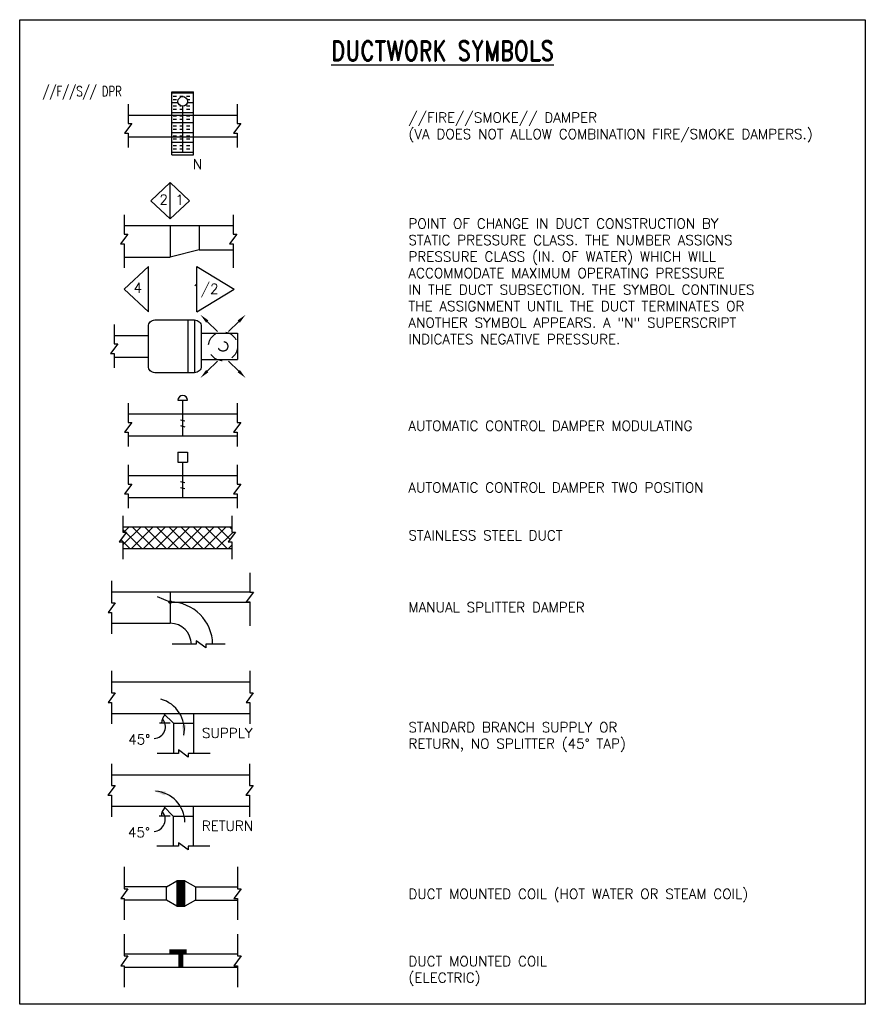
# Model space of a CAD drawing. Header units: inches. Extents: x -0.23 to 7.77, y -9.09 to 0.22.
import ezdxf

# ---------------------------------------------------------------- set-up
doc = ezdxf.new("R2010")
doc.units = ezdxf.units.IN
doc.header["$MEASUREMENT"] = 0
doc.linetypes.add('HIDDEN2', pattern=[0.1875, 0.125, -0.0625])
for name, color, linetype in [('M-DETL-HEVY', 5, 'Continuous'), ('M-DETL-MEDM', 4, 'Continuous'), ('M-DETL-PATT', 8, 'Continuous'), ('M-DETL-TEXT', 2, 'Continuous'), ('M-DETL-THIN', 2, 'Continuous'), ('M-DETL-XTHN', 8, 'Continuous')]:
    doc.layers.add(name, color=color, linetype=linetype)
doc.styles.add('ROMAND', font='romand.shx', dxfattribs={"width": 0.8})
doc.styles.add('Romans', font='romans.shx', dxfattribs={"width": 0.75})

# ---------------------------------------------------------------- blocks, each defined once
blk = doc.blocks.new('mcoil')
blk.add_lwpolyline([(-4.625, 8), (14.625, 8), (14.625, 14), (-4.625, 14), (-4.625, 8)])
blk = doc.blocks.new('mrhc')
for points in [[(-4.625, 14), (0, 22), (10, 22), (14.625, 14)], [(14.625, 8), (10, 0), (0, 0), (-4.625, 8)]]:
    blk.add_lwpolyline(points)
blk = doc.blocks.new('mcdot')
for points in [[(-2.34375, 0), (2.34375, 0)], [(-2.0625, 0.84375), (2.0625, 0.84375)], [(-2.0625, 0.5625), (2.0625, 0.5625)], [(-2.0625, 0.28125), (2.0625, 0.28125)], [(-1.6875, 1.40625), (1.6875, 1.40625)], [(-1.6875, 1.125), (1.6875, 1.125)], [(-1.40625, 1.6875), (1.40625, 1.6875)], [(-0.84375, 2.0625), (0.84375, 2.0625)], [(-2.0625, -0.28125), (2.0625, -0.28125)], [(-2.0625, -0.5625), (2.0625, -0.5625)], [(-2.0625, -0.84375), (2.0625, -0.84375)], [(-1.6875, -1.125), (1.6875, -1.125)], [(-1.6875, -1.40625), (1.6875, -1.40625)], [(-1.40625, -1.6875), (1.40625, -1.6875)], [(-0.84375, -2.0625), (0.84375, -2.0625)]]:
    blk.add_lwpolyline(points)
blk.add_circle((0, 0), 2.34375)

msp = doc.modelspace()

# ---------------------------------------------------------------- hatches: boundary and pattern name
at = {"layer": 'M-DETL-PATT'}
h = msp.add_hatch(dxfattribs=at)
h.set_pattern_fill('ANSI37', color=256, scale=0.65, style=0)
h.set_pattern_definition([(45, (-1.016146, -10.30332), (-0.0574524, 0.0574524), []), (135, (-1.016146, -10.30332), (-0.0574524, -0.0574524), [])])
h.paths.add_polyline_path([(1.7805, -4.78), (1.7805, -4.7155), (1.7461, -4.7155), (1.8149, -4.6238), (1.7805, -4.6238), (1.7805, -4.5737), (0.7493, -4.5737), (0.7493, -4.6238), (0.7836, -4.6238), (0.7149, -4.7155), (0.7493, -4.7155), (0.7493, -4.78)])
at = {"layer": 'M-DETL-XTHN'}
h = msp.add_hatch(dxfattribs=at)
h.set_pattern_fill('INSUL', color=256, scale=0.25, style=0)
h.set_pattern_definition([(0, (-0.58746, 0), (0, 0.09375), []), (0, (-0.58746, 0.03125), (0, 0.09375), [0.03125, -0.03125]), (0, (-0.58746, 0.0625), (0, 0.09375), [0.03125, -0.03125])])
h.paths.add_polyline_path([(1.4183, -0.6801), (1.3152, -0.6801), (1.3152, -0.8863), (1.4183, -0.8863)])
h.paths.add_polyline_path([(1.3152, -0.6801), (1.2121, -0.6801), (1.2121, -0.8863), (1.3152, -0.8863)])
h.paths.add_polyline_path([(1.3152, -0.5968, -0.414214), (1.2694, -0.5509), (1.2121, -0.5364), (1.2121, -0.6801), (1.3152, -0.6801)], flags=17)
h.paths.add_polyline_path([(1.4183, -0.4608), (1.2121, -0.4608), (1.2121, -0.5364), (1.2694, -0.5509, -1), (1.3611, -0.5509, -0.414214), (1.3152, -0.5968), (1.3152, -0.6801), (1.4183, -0.6801)])
h.paths.add_polyline_path([(1.2121, -0.8863), (1.2121, -1.0546), (1.4183, -1.0546), (1.4183, -0.8863)])

# ---------------------------------------------------------------- linework, layer by layer
at = {"layer": 'M-DETL-HEVY'}
for p, q in [((1.2121, -1.0546), (1.2121, -0.4608)), ((1.2121, -0.4608), (1.4183, -0.4608)), ((1.4183, -1.0546), (1.4183, -0.4608)), ((0.7996, -0.6801), (1.8308, -0.6801)), ((0.7996, -0.8863), (1.8308, -0.8863)), ((1.2121, -1.0546), (1.4183, -1.0546)), ((0.7605, -1.7253), (1.7917, -1.7253)), ((1.4709, -1.9544), (1.1959, -2.0232)), ((1.4709, -1.9544), (1.7917, -1.9544)), ((0.7605, -2.0232), (1.1959, -2.0232)), ((1.3647, -2.6172), (1.3647, -3.1172)), ((1.4272, -2.6172), (1.4272, -3.1172)), ((0.6662, -2.764), (0.9897, -2.764)), ((1.4897, -2.7411), (1.8334, -2.7411)), ((1.8334, -2.7411), (1.8334, -2.9932)), ((0.6662, -2.9703), (0.9897, -2.9703)), ((1.4897, -2.9932), (1.8334, -2.9932)), ((0.7996, -3.5068), (1.8308, -3.5068)), ((0.7996, -3.7131), (1.8308, -3.7131)), ((0.7996, -4.0904), (1.8308, -4.0904)), ((0.7996, -4.2967), (1.8308, -4.2967)), ((0.7493, -4.5737), (1.7805, -4.5737)), ((0.7493, -4.78), (1.7805, -4.78)), ((0.6426, -5.1888), (1.9503, -5.1888)), ((1.1959, -5.2859), (1.0754, -5.2371)), ((1.1959, -5.2859), (1.9503, -5.2859)), ((0.6426, -5.4868), (1.1959, -5.4868)), ((0.6426, -6.0405), (1.9484, -6.0405)), ((0.6426, -6.3384), (1.9484, -6.3384)), ((1.2279, -6.4321), (1.1341, -6.3384)), ((1.4154, -6.3384), (1.4154, -6.7177)), ((1.2279, -6.4321), (1.2279, -6.7177)), ((0.6406, -6.9187), (1.9465, -6.9187)), ((0.6406, -7.2166), (1.9465, -7.2166)), ((1.226, -7.3103), (1.1322, -7.2166)), ((1.4135, -7.2166), (1.4135, -7.5959)), ((1.226, -7.3103), (1.226, -7.5959)), ((1.1605, -7.9799), (0.7623, -7.9799)), ((1.4355, -7.9799), (1.8336, -7.9799)), ((1.1605, -8.1049), (0.7623, -8.1049)), ((1.4355, -8.1049), (1.8336, -8.1049)), ((1.8336, -8.6167), (0.7623, -8.6167)), ((1.8336, -8.7417), (0.7623, -8.7417))]:
    msp.add_line(p, q, dxfattribs=at)
msp.add_lwpolyline([(1.4272, -3.1172), (1.0522, -3.1172, -0.414214), (0.9897, -3.0547), (0.9897, -2.6797, -0.414214), (1.0522, -2.6172), (1.4272, -2.6172, -0.414214), (1.4897, -2.6797), (1.4897, -3.0547, -0.414214)], format="xyb", close=True, dxfattribs=at)
for radius, start in [(0.4018, 0.29281), (0.2009, 0.58564)]:
    msp.add_arc((1.1959, -5.6876), radius, start, 90, dxfattribs=at)
at = {"layer": 'M-DETL-MEDM'}
for p, q in [((1.2694, -3.3777), (1.3611, -3.3777)), ((1.2694, -3.8696), (1.3611, -3.8696)), ((1.2694, -3.8696), (1.2694, -3.9613)), ((1.3611, -3.8696), (1.3611, -3.9613)), ((1.3611, -3.8696), (1.3611, -3.9613)), ((1.2694, -3.9613), (1.3611, -3.9613))]:
    msp.add_line(p, q, dxfattribs=at)
for points, const_width in [([(1.298, -8.1627), (1.298, -7.9221)], 0.0781), ([(1.33, -8.6167), (1.33, -8.5925), (1.188, -8.5925)], 0.0469), ([(1.298, -8.7417), (1.298, -8.6167)], 0.0469)]:
    msp.add_lwpolyline(points, dxfattribs=dict(at, const_width=const_width))
msp.add_circle((1.3152, -0.5509), 0.0458, dxfattribs=at)
msp.add_arc((1.3152, -3.3777), 0.0458, 0, 180, dxfattribs=at)
at = {"layer": 'M-DETL-TEXT'}
for p, q in [((0.7996, -0.577), (0.7996, -0.7603)), ((1.8308, -0.577), (1.8308, -0.7603)), ((0.834, -0.7603), (0.7652, -0.852)), ((0.7996, -0.7603), (0.834, -0.7603)), ((1.8652, -0.7603), (1.7965, -0.852)), ((1.8308, -0.7603), (1.8652, -0.7603)), ((0.7652, -0.852), (0.7996, -0.852)), ((0.7996, -0.852), (0.7996, -0.9867)), ((1.7965, -0.852), (1.8308, -0.852)), ((1.8308, -0.852), (1.8308, -0.9867)), ((0.7996, -3.4037), (0.7996, -3.587)), ((1.8308, -3.4037), (1.8308, -3.587)), ((0.834, -3.587), (0.7652, -3.6787)), ((0.7996, -3.587), (0.834, -3.587)), ((1.8652, -3.587), (1.7965, -3.6787)), ((1.8308, -3.587), (1.8652, -3.587)), ((0.7652, -3.6787), (0.7996, -3.6787)), ((0.7996, -3.6787), (0.7996, -3.8135)), ((1.7965, -3.6787), (1.8308, -3.6787)), ((1.8308, -3.6787), (1.8308, -3.8135)), ((0.7996, -3.9873), (0.7996, -4.1706)), ((1.8308, -3.9873), (1.8308, -4.1706)), ((0.834, -4.1706), (0.7652, -4.2623)), ((0.7996, -4.1706), (0.834, -4.1706)), ((1.8652, -4.1706), (1.7965, -4.2623)), ((1.8308, -4.1706), (1.8652, -4.1706)), ((0.7652, -4.2623), (0.7996, -4.2623)), ((0.7996, -4.2623), (0.7996, -4.3971)), ((1.7965, -4.2623), (1.8308, -4.2623)), ((1.8308, -4.2623), (1.8308, -4.3971)), ((1.1966, -6.4321), (1.0953, -6.4321)), ((1.1947, -7.3103), (1.0934, -7.3103))]:
    msp.add_line(p, q, dxfattribs=at)
msp.add_lwpolyline([(1.2694, -0.5509, 0, 0.0313, 0), (1.1883, -0.5303, 0, 0, 0), (0.8953, -0.455, 0, 0, 0), (0.8093, -0.455, 0, 0, 0)], format="xyseb", dxfattribs=at)
for centre, radius, start, end in [((1.0283, -6.4958), 0.3019, 350.60817, 75.02383), ((1.0382, -6.4634), 0.1133, 273.54569, 41.16259), ((1.2279, -6.4321), 0.113, 135, 180), ((1.0337, -7.3745), 0.3019, 1.11171, 85.52737), ((1.226, -7.3103), 0.113, 135, 180), ((1.0363, -7.3417), 0.1133, 273.54569, 41.16259)]:
    msp.add_arc(centre, radius, start, end, dxfattribs=at)
for points in [[(1.346, -6.4514), (1.3069, -6.4512), (1.326, -6.5685)], [(1.1529, -7.0767), (1.1437, -7.1147), (1.0344, -7.068)]]:
    msp.add_solid(points, dxfattribs=at)
at = {"layer": 'M-DETL-THIN'}
for p, q in [((1.3152, -1.0238), (1.3152, -0.5968)), ((1.1959, -1.319), (1.0126, -1.4909)), ((1.1959, -1.6628), (1.1959, -1.319)), ((1.1959, -1.6628), (1.1959, -1.319)), ((1.1959, -1.319), (1.3792, -1.4909)), ((1.1959, -1.6628), (1.0126, -1.4909)), ((1.1959, -1.6628), (1.3792, -1.4909)), ((0.7605, -1.6221), (0.7605, -1.8055)), ((1.7917, -1.6221), (1.7917, -1.8055)), ((1.1959, -1.7253), (1.1959, -2.0232)), ((1.4709, -1.7253), (1.4709, -1.9544)), ((0.7949, -1.8055), (0.7261, -1.8971)), ((0.7605, -1.8055), (0.7949, -1.8055)), ((1.8261, -1.8055), (1.7574, -1.8971)), ((1.7917, -1.8055), (1.8261, -1.8055)), ((0.7261, -1.8971), (0.7605, -1.8971)), ((0.7605, -1.8971), (0.7605, -2.1236)), ((1.7574, -1.8971), (1.7917, -1.8971)), ((1.7917, -1.8971), (1.7917, -2.1236)), ((0.9897, -2.1125), (0.7605, -2.3274)), ((0.9897, -2.5422), (0.9897, -2.1125)), ((1.448, -2.5422), (1.448, -2.1125)), ((1.448, -2.1125), (1.8022, -2.3274)), ((0.9897, -2.5422), (0.7605, -2.3274)), ((1.448, -2.5422), (1.8022, -2.3274)), ((0.6662, -2.6609), (0.6662, -2.8442)), ((1.5473, -2.6328), (1.6433, -2.7262)), ((1.8445, -2.6328), (1.7485, -2.7262)), ((0.7006, -2.8442), (0.6319, -2.9359)), ((0.6662, -2.8442), (0.7006, -2.8442)), ((0.6319, -2.9359), (0.6662, -2.9359)), ((0.6662, -2.9359), (0.6662, -3.0707)), ((1.5473, -3.1015), (1.6433, -3.0081)), ((1.8445, -3.1015), (1.7485, -3.0081)), ((1.3152, -3.7146), (1.3152, -3.3777)), ((1.2931, -3.5617), (1.3349, -3.5719)), ((1.2931, -3.6173), (1.3349, -3.6275)), ((1.3152, -4.2982), (1.3152, -3.9613)), ((1.2931, -4.1453), (1.3349, -4.1555)), ((1.2931, -4.2009), (1.3349, -4.2111)), ((0.7493, -4.4706), (0.7493, -4.6238)), ((1.7805, -4.4706), (1.7805, -4.6238)), ((0.7836, -4.6238), (0.7149, -4.7155)), ((0.7493, -4.6238), (0.7836, -4.6238)), ((1.8149, -4.6238), (1.7461, -4.7155)), ((1.7805, -4.6238), (1.8149, -4.6238)), ((0.7149, -4.7155), (0.7493, -4.7155)), ((0.7493, -4.7155), (0.7493, -4.8804)), ((1.7461, -4.7155), (1.7805, -4.7155)), ((1.7805, -4.7155), (1.7805, -4.8804)), ((0.6426, -5.0857), (0.6426, -5.292)), ((1.1959, -5.1888), (1.1959, -5.4868)), ((0.6769, -5.292), (0.6082, -5.3836)), ((0.6426, -5.292), (0.6769, -5.292)), ((0.6082, -5.3836), (0.6426, -5.3836)), ((0.6426, -5.3836), (0.6426, -5.5871)), ((0.6426, -5.9373), (0.6426, -6.1436)), ((1.9484, -5.9373), (1.9484, -6.1436)), ((0.6769, -6.1436), (0.6082, -6.2352)), ((0.6426, -6.1436), (0.6769, -6.1436)), ((1.9828, -6.1436), (1.914, -6.2352)), ((1.9484, -6.1436), (1.9828, -6.1436)), ((0.6082, -6.2352), (0.6426, -6.2352)), ((0.6426, -6.2352), (0.6426, -6.4388)), ((1.914, -6.2352), (1.9484, -6.2352)), ((1.9484, -6.2352), (1.9484, -6.4388)), ((1.2279, -6.4321), (1.4154, -6.4321)), ((1.3675, -6.7521), (1.2758, -6.6833)), ((1.2758, -6.6833), (1.2758, -6.7177)), ((1.2758, -6.7177), (1.0723, -6.7177)), ((1.5737, -6.7177), (1.3675, -6.7177)), ((1.3675, -6.7177), (1.3675, -6.7521)), ((0.6406, -6.8155), (0.6406, -7.0218)), ((1.9465, -6.8155), (1.9465, -7.0218)), ((0.675, -7.0218), (0.6063, -7.1135)), ((0.6406, -7.0218), (0.675, -7.0218)), ((1.9809, -7.0218), (1.9121, -7.1135)), ((1.9465, -7.0218), (1.9809, -7.0218)), ((0.6063, -7.1135), (0.6406, -7.1135)), ((0.6406, -7.1135), (0.6406, -7.317)), ((1.9121, -7.1135), (1.9465, -7.1135)), ((1.9465, -7.1135), (1.9465, -7.317)), ((1.226, -7.3103), (1.4135, -7.3103)), ((1.2739, -7.5959), (1.0704, -7.5959)), ((1.2739, -7.5615), (1.2739, -7.5959)), ((1.3656, -7.6303), (1.2739, -7.5615)), ((1.3656, -7.5959), (1.3656, -7.6303)), ((1.5718, -7.5959), (1.3656, -7.5959)), ((0.7623, -7.7903), (0.7623, -7.9966)), ((1.8336, -7.7903), (1.8336, -7.9966)), ((0.7967, -7.9966), (0.7279, -8.0882)), ((0.7623, -7.9966), (0.7967, -7.9966)), ((1.868, -7.9966), (1.7993, -8.0882)), ((1.8336, -7.9966), (1.868, -7.9966)), ((0.7279, -8.0882), (0.7623, -8.0882)), ((0.7623, -8.0882), (0.7623, -8.2917)), ((1.7993, -8.0882), (1.8336, -8.0882)), ((1.8336, -8.0882), (1.8336, -8.2917)), ((0.7623, -8.4271), (0.7623, -8.6333)), ((1.8336, -8.4271), (1.8336, -8.6333)), ((0.7967, -8.6333), (0.7279, -8.725)), ((0.7623, -8.6333), (0.7967, -8.6333)), ((1.868, -8.6333), (1.7993, -8.725)), ((1.8336, -8.6333), (1.868, -8.6333)), ((0.7279, -8.725), (0.7623, -8.725)), ((0.7623, -8.725), (0.7623, -8.9285)), ((1.7993, -8.725), (1.8336, -8.725)), ((1.8336, -8.725), (1.8336, -8.9285))]:
    msp.add_line(p, q, dxfattribs=at)
for points in [[(1.9503, -5.0081), (1.9503, -5.1915), (1.9847, -5.1915), (1.9159, -5.2831), (1.9503, -5.2831), (1.9503, -5.5096)], [(1.7174, -5.6856), (1.534, -5.6856), (1.534, -5.72), (1.4424, -5.6512), (1.4424, -5.6856), (1.2159, -5.6856)]]:
    msp.add_lwpolyline(points, dxfattribs=at)
at = {"layer": 'M-DETL-THIN', "linetype": 'HIDDEN2'}
for radius in [0.1375, 0.0458]:
    msp.add_circle((1.6959, -2.8672), radius, dxfattribs=at)
at = {"layer": 'M-DETL-THIN'}
for points in [[(1.5581, -2.622), (1.5365, -2.6436), (1.4825, -2.568)], [(1.8337, -2.622), (1.8553, -2.6436), (1.9093, -2.568)], [(1.5581, -3.1123), (1.5365, -3.0907), (1.4825, -3.1663)], [(1.8337, -3.1123), (1.8553, -3.0907), (1.9093, -3.1663)]]:
    msp.add_solid(points, dxfattribs=at)
at = {"layer": 'M-DETL-XTHN'}
msp.add_lwpolyline([(-0.2275, 0.2222), (7.7724, 0.2222), (7.7724, -9.0903), (-0.2275, -9.0903)], close=True, dxfattribs=at)

# ---------------------------------------------------------------- block references
at = {"layer": 'M-DETL-HEVY', "xscale": 0.005208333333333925, "yscale": 0.005208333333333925, "zscale": 0.005208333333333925}
msp.add_blockref('mcdot', (1.1959, -5.2859), dxfattribs=at)
at = {"layer": 'M-DETL-HEVY', "xscale": 0.01249999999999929, "yscale": 0.01249999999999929, "zscale": 0.01249999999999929, "rotation": 270}
msp.add_blockref('mrhc', (1.1605, -7.9799), dxfattribs=at)
at = {"layer": 'M-DETL-MEDM', "xscale": 0.01249999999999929, "yscale": 0.01249999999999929, "zscale": 0.01249999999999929, "rotation": 270}
msp.add_blockref('mcoil', (1.1605, -7.9799), dxfattribs=at)

# ---------------------------------------------------------------- texts
at = {"layer": 'M-DETL-TEXT', "style": 'Romans'}
for s, height, p in [('N', 0.0938, (1.4109, -1.1922)), ('2', 0.0938, (1.0942, -1.5267)), ('1', 0.0938, (1.2452, -1.5274)), ('POINT OF CHANGE IN DUCT CONSTRUCTION BY', 0.09375, (3.4499, -1.7527)), ('STATIC PRESSURE CLASS. THE NUMBER ASSIGNS', 0.09375, (3.4499, -1.9089)), ('PRESSURE CLASS (IN. OF WATER) WHICH WILL', 0.09375, (3.4499, -2.0652)), ('ACCOMMODATE MAXIMUM OPERATING PRESSURE', 0.09375, (3.4499, -2.2214)), ('4', 0.0938, (0.8508, -2.3607)), (' 1/2 ', 0.09375, (1.3396, -2.3697)), ('IN THE DUCT SUBSECTION. THE SYMBOL CONTINUES', 0.09375, (3.4499, -2.3777)), ('THE ASSIGNMENT UNTIL THE DUCT TERMINATES OR ', 0.09375, (3.4499, -2.5339)), ('ANOTHER SYMBOL APPEARS. A "N" SUPERSCRIPT', 0.09375, (3.4499, -2.6902)), ('INDICATES NEGATIVE PRESSURE.', 0.09375, (3.4499, -2.8464)), ('AUTOMATIC CONTROL DAMPER MODULATING ', 0.09375, (3.4499, -3.6656)), ('AUTOMATIC CONTROL DAMPER TWO POSITION', 0.09375, (3.4499, -4.2492)), ('STAINLESS STEEL DUCT', 0.09375, (3.4499, -4.7021)), ('MANUAL SPLITTER DAMPER', 0.09375, (3.4499, -5.3821)), ('STANDARD BRANCH SUPPLY OR', 0.09375, (3.4499, -6.5169)), ('SUPPLY', 0.09375, (1.4973, -6.5715)), ('45%%d', 0.09375, (0.7988, -6.6325)), ('RETURN, NO SPLITTER (45%%d TAP)', 0.09375, (3.4499, -6.6721)), ('RETURN', 0.09375, (1.4954, -7.4497)), ('45%%d', 0.09375, (0.7969, -7.5107)), ('DUCT MOUNTED COIL (HOT WATER OR STEAM COIL)', 0.09375, (3.4499, -8.0933)), ('DUCT MOUNTED COIL', 0.09375, (3.4499, -8.7301)), ('(ELECTRIC)', 0.09375, (3.4499, -8.8853))]:
    msp.add_text(s, height=height, dxfattribs=at).set_placement(p)
at = {"layer": 'M-DETL-TEXT'}
for s, insert, char_height, width, attachment_point, style in [('{\\LDUCTWORK SYMBOLS}', (3.7724, 0.0218), 0.1875, 7.999889, 2, 'ROMAND'), ('//F//S// DPR', (0.7388, -0.4081), 0.09375, 1.35, 3, 'Romans'), ('{\\W1;//FIRE//SMOKE// DAMPER\\P(VA DOES NOT ALLOW COMBINATION FIRE/SMOKE DAMPERS.)}', (3.4499, -0.6563), 0.09375, 3.976516, 1, 'Romans')]:
    msp.add_mtext(s, dxfattribs=dict(at, insert=insert, char_height=char_height, width=width, attachment_point=attachment_point, style=style))

doc.saveas('drawing.dxf')
